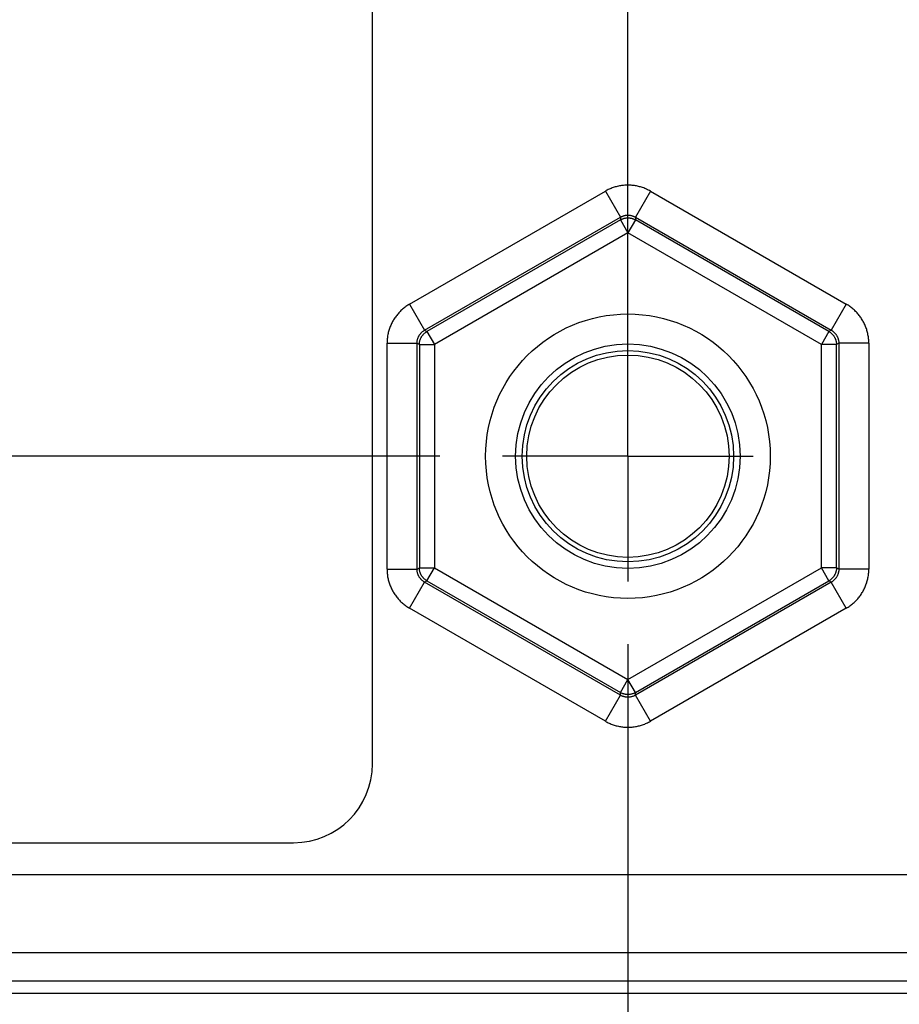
# Model space of a CAD drawing. Header units: inches. Extents: x 0 to 34, y 0 to 22.
# Tile 25 of 126: x 13.6 to 14.5, y 11.2 to 12.2. Entities that reach past the tile are written whole.
import ezdxf

# ---------------------------------------------------------------- set-up
doc = ezdxf.new("R2010")
doc.units = ezdxf.units.IN
doc.header["$LTSCALE"] = 1.87
doc.header["$MEASUREMENT"] = 0
doc.linetypes.add('CENTER', pattern=[0.6, 0.375, -0.075, 0.075, -0.075])
doc.layers.get('0').update_dxf_attribs({"linetype": 'CONTINUOUS'})
doc.layers.add('DEFAULT_1', color=7, linetype='CENTER')
doc.layers.add('DIMENSIONS', color=7, linetype='CONTINUOUS')
doc.styles.get("Standard").update_dxf_attribs({"font": 'txt', "width": 0.8})
doc.dimstyles.new('DIMSTYLE_1', dxfattribs={"dimtxt": 0.125, "dimasz": 0.18, "dimexe": 0.18, "dimexo": 0.0625, "dimgap": 0.09, "dimtad": 0, "dimtih": 1, "dimtoh": 1, "dimdec": 3, "dimzin": 4, "dimdsep": 46, "dimtxsty": 'STANDARD', "dimblk": '_FILLED', "dimblk1": '_FILLED', "dimblk2": '_FILLED', "dimcen": 0.09, "dimadec": 0, "dimazin": 0, "dimtp": 0.01, "dimtm": 0.01, "dimtfac": 1, "dimtdec": 3, "dimtofl": 0, "dimtmove": 0, "dimatfit": 3, "dimldrblk": '_FILLED', "dimfxl": 1, "dimtolj": 1, "dimtzin": 4, "dimarcsym": 0})

# ---------------------------------------------------------------- blocks, each defined once
blk = doc.blocks.new('*D9')
at = {"layer": 'DIMENSIONS', "color": 2, "linetype": 'CONTINUOUS'}
blk.add_line((14.23368, 11.53065), (14.23368, 8.66066), dxfattribs=at)
at = {"layer": 'DIMENSIONS', "color": 2, "linetype": 'CONTINUOUS', "width": 0.8}
for s, p in [(']', (14.29618, 8.49816)), ('36.41', (14.29618, 7.99816)), ('[', (14.29618, 7.89816)), ('1.433', (14.29618, 7.27316))]:
    blk.add_text(s, height=0.125, rotation=90, dxfattribs=at).set_placement(p)
blk = doc.blocks.new('_FILLED')
at = {"color": 0, "linetype": 'BYBLOCK'}
blk.add_solid([(0, 0), (-1, 0.1736), (-1, -0.1736)], dxfattribs=at)
blk = doc.blocks.new('*D11')
at = {"layer": 'DIMENSIONS', "color": 2, "linetype": 'CONTINUOUS'}
blk.add_line((15.19903, 11.53065), (15.19903, 8.66066), dxfattribs=at)
at = {"layer": 'DIMENSIONS', "color": 2, "linetype": 'CONTINUOUS', "width": 0.8}
for s, p in [(']', (15.26153, 8.49816)), ('60.93', (15.26153, 7.99816)), ('[', (15.26153, 7.89816)), ('2.399', (15.26153, 7.27316))]:
    blk.add_text(s, height=0.125, rotation=90, dxfattribs=at).set_placement(p)
blk = doc.blocks.new('*D21')
at = {"layer": 'DIMENSIONS', "color": 2, "linetype": 'CONTINUOUS'}
blk.add_line((14.04608, 11.71825), (12.11245, 11.71825), dxfattribs=at)
at = {"layer": 'DIMENSIONS', "color": 2, "linetype": 'CONTINUOUS', "width": 0.8}
for s, p in [('[', (11.24995, 11.65575)), (']', (11.94995, 11.65575)), ('7.249', (10.62495, 11.65575)), ('184.12', (11.34995, 11.65575))]:
    blk.add_text(s, height=0.125, dxfattribs=at).set_placement(p)

msp = doc.modelspace()

# ---------------------------------------------------------------- linework, layer by layer
at = {"color": 7, "linetype": 'CONTINUOUS'}
for p, q in [((13.97869, 11.41095), (13.97869, 18.49756)), ((14.01569, 11.87007), (14.21119, 11.98294)), ((14.21119, 11.98294), (14.22618, 11.95698)), ((14.25616, 11.98294), (14.24117, 11.95698)), ((14.25616, 11.98294), (14.45166, 11.87007)), ((14.03068, 11.84411), (14.22618, 11.95698)), ((14.22618, 11.95429), (14.03301, 11.84276)), ((14.22618, 11.95698), (14.22618, 11.95429)), ((14.22618, 11.95429), (14.23368, 11.94131)), ((14.24117, 11.95429), (14.23368, 11.94131)), ((14.24117, 11.95698), (14.43667, 11.84411)), ((14.24117, 11.95698), (14.24117, 11.95429)), ((14.43435, 11.84276), (14.24117, 11.95429)), ((14.23368, 11.94131), (14.04051, 11.82978)), ((14.42685, 11.82978), (14.23368, 11.94131)), ((14.01569, 11.87007), (14.03068, 11.84411)), ((14.45166, 11.87007), (14.43667, 11.84411)), ((14.03068, 11.84411), (14.03301, 11.84276)), ((14.03301, 11.84276), (14.04051, 11.82978)), ((14.43435, 11.84276), (14.42685, 11.82978)), ((14.43667, 11.84411), (14.43435, 11.84276)), ((13.99321, 11.83112), (14.02319, 11.83112)), ((13.99321, 11.60538), (13.99321, 11.83112)), ((14.02319, 11.83112), (14.02551, 11.82978)), ((14.02319, 11.60538), (14.02319, 11.83112)), ((14.44417, 11.83112), (14.44184, 11.82978)), ((14.47415, 11.83112), (14.44417, 11.83112)), ((14.44417, 11.83112), (14.44417, 11.60538)), ((14.47415, 11.83112), (14.47415, 11.60538)), ((14.02551, 11.82978), (14.04051, 11.82978)), ((14.02551, 11.82978), (14.02551, 11.60672)), ((14.04051, 11.82978), (14.04051, 11.60672)), ((14.44184, 11.82978), (14.42685, 11.82978)), ((14.42685, 11.60672), (14.42685, 11.82978)), ((14.44184, 11.60672), (14.44184, 11.82978)), ((13.99321, 11.60538), (14.02319, 11.60538)), ((14.02319, 11.60538), (14.02551, 11.60672)), ((14.02551, 11.60672), (14.04051, 11.60672)), ((14.03301, 11.59374), (14.04051, 11.60672)), ((14.04051, 11.60672), (14.23368, 11.49519)), ((14.23368, 11.49519), (14.42685, 11.60672)), ((14.44184, 11.60672), (14.42685, 11.60672)), ((14.43435, 11.59374), (14.42685, 11.60672)), ((14.44417, 11.60538), (14.44184, 11.60672)), ((14.47415, 11.60538), (14.44417, 11.60538)), ((14.01569, 11.56643), (14.03068, 11.5924)), ((14.03068, 11.5924), (14.03301, 11.59374)), ((14.22618, 11.47953), (14.03068, 11.5924)), ((14.03301, 11.59374), (14.22618, 11.48221)), ((14.24117, 11.48221), (14.43435, 11.59374)), ((14.43667, 11.5924), (14.24117, 11.47953)), ((14.43667, 11.5924), (14.43435, 11.59374)), ((14.45166, 11.56643), (14.43667, 11.5924)), ((14.21119, 11.45356), (14.01569, 11.56643)), ((14.45166, 11.56643), (14.25616, 11.45356)), ((14.22618, 11.48221), (14.23368, 11.49519)), ((14.24117, 11.48221), (14.23368, 11.49519)), ((14.21119, 11.45356), (14.22618, 11.47953)), ((14.22618, 11.47953), (14.22618, 11.48221)), ((14.24117, 11.47953), (14.24117, 11.48221)), ((14.25616, 11.45356), (14.24117, 11.47953)), ((13.3094, 11.3322), (13.89995, 11.3322)), ((12.97332, 11.30038), (16.09603, 11.30038)), ((16.01805, 11.2224), (13.05131, 11.2224)), ((12.81198, 11.19423), (16.25738, 11.19423)), ((12.81198, 11.18201), (16.25738, 11.18201))]:
    msp.add_line(p, q, dxfattribs=at)
for radius in [0.14207, 0.11208, 0.10553, 0.10103]:
    msp.add_circle((14.23368, 11.71825), radius, dxfattribs=at)
msp.add_arc((13.89995, 11.41095), 0.07874, 270, 360, dxfattribs=at)
for points, knots in [([(14.25616, 11.98294), (14.25555, 11.9833), (14.2543, 11.98398), (14.25238, 11.98491), (14.25041, 11.98576), (14.2484, 11.98651), (14.24636, 11.98716), (14.24429, 11.98771), (14.2422, 11.98817), (14.24009, 11.98852), (14.23796, 11.98878), (14.23583, 11.98893), (14.23369, 11.98898), (14.23154, 11.98893), (14.22941, 11.98878), (14.22728, 11.98853), (14.22517, 11.98817), (14.22308, 11.98772), (14.22101, 11.98716), (14.21897, 11.98651), (14.21696, 11.98576), (14.21499, 11.98492), (14.21306, 11.98398), (14.21181, 11.9833), (14.21119, 11.98294)], [0, 0, 0, 0, 0.045199, 0.0906, 0.136118, 0.181666, 0.227161, 0.272599, 0.318031, 0.363481, 0.408943, 0.454406, 0.499861, 0.545305, 0.590759, 0.636244, 0.681733, 0.727183, 0.772611, 0.818079, 0.863603, 0.909133, 0.954617, 1, 1, 1, 1]), ([(14.22618, 11.95698), (14.22645, 11.95713), (14.22699, 11.95742), (14.22783, 11.95781), (14.22869, 11.95815), (14.22957, 11.95843), (14.23047, 11.95865), (14.23138, 11.95882), (14.23229, 11.95894), (14.23321, 11.95899), (14.23414, 11.95899), (14.23506, 11.95894), (14.23597, 11.95882), (14.23688, 11.95865), (14.23778, 11.95843), (14.23866, 11.95815), (14.23952, 11.95781), (14.24036, 11.95742), (14.24091, 11.95713), (14.24117, 11.95698)], [0, 0, 0, 0, 0.058962, 0.117844, 0.176665, 0.235442, 0.294193, 0.352935, 0.411682, 0.470433, 0.529175, 0.587918, 0.646693, 0.705512, 0.764357, 0.823218, 0.882104, 0.941027, 1, 1, 1, 1]), ([(14.22618, 11.95429), (14.22645, 11.95445), (14.22699, 11.95474), (14.22783, 11.95512), (14.22869, 11.95546), (14.22957, 11.95574), (14.23047, 11.95596), (14.23138, 11.95613), (14.2323, 11.95624), (14.23322, 11.9563), (14.23414, 11.9563), (14.23506, 11.95624), (14.23598, 11.95613), (14.23689, 11.95596), (14.23778, 11.95573), (14.23867, 11.95545), (14.23953, 11.95512), (14.24037, 11.95474), (14.24091, 11.95445), (14.24117, 11.95429)], [0, 0, 0, 0, 0.058821, 0.117649, 0.176477, 0.235306, 0.294139, 0.352972, 0.411807, 0.470641, 0.529477, 0.588313, 0.647145, 0.705976, 0.764808, 0.823645, 0.882459, 0.941238, 1, 1, 1, 1]), ([(14.01569, 11.87007), (14.01508, 11.86972), (14.01386, 11.86898), (14.01209, 11.86778), (14.01038, 11.86649), (14.00872, 11.86513), (14.00714, 11.86369), (14.00562, 11.86217), (14.00418, 11.86059), (14.00282, 11.85894), (14.00154, 11.85723), (14.00034, 11.85545), (13.99922, 11.85362), (13.99819, 11.85174), (13.99726, 11.84982), (13.99642, 11.84785), (13.99567, 11.84584), (13.99501, 11.8438), (13.99446, 11.84173), (13.994, 11.83964), (13.99365, 11.83753), (13.99339, 11.8354), (13.99324, 11.83326), (13.99321, 11.83184), (13.99321, 11.83112)], [0, 0, 0, 0, 0.045199, 0.0906, 0.136118, 0.181666, 0.227161, 0.272599, 0.318031, 0.363481, 0.408943, 0.454406, 0.499861, 0.545305, 0.590759, 0.636244, 0.681733, 0.727183, 0.772611, 0.818079, 0.863603, 0.909133, 0.954617, 1, 1, 1, 1]), ([(14.47415, 11.83112), (14.47415, 11.83183), (14.47412, 11.83325), (14.47396, 11.83539), (14.47371, 11.83751), (14.47335, 11.83963), (14.4729, 11.84172), (14.47235, 11.84379), (14.47169, 11.84583), (14.47095, 11.84784), (14.4701, 11.84981), (14.46917, 11.85173), (14.46814, 11.85361), (14.46703, 11.85544), (14.46583, 11.85721), (14.46454, 11.85893), (14.46318, 11.86058), (14.46174, 11.86217), (14.46023, 11.86368), (14.45864, 11.86512), (14.45699, 11.86649), (14.45527, 11.86777), (14.4535, 11.86897), (14.45228, 11.86971), (14.45166, 11.87007)], [0, 0, 0, 0, 0.045199, 0.0906, 0.136118, 0.181666, 0.227161, 0.272599, 0.318031, 0.363481, 0.408943, 0.454406, 0.499861, 0.545305, 0.590759, 0.636244, 0.681733, 0.727183, 0.772611, 0.818079, 0.863603, 0.909133, 0.954617, 1, 1, 1, 1]), ([(14.02319, 11.83112), (14.02319, 11.83143), (14.02321, 11.83205), (14.02329, 11.83297), (14.02343, 11.83388), (14.02363, 11.83479), (14.02388, 11.83567), (14.02419, 11.83654), (14.02455, 11.83739), (14.02496, 11.83822), (14.02542, 11.83902), (14.02593, 11.83979), (14.02649, 11.84053), (14.02709, 11.84123), (14.02773, 11.84189), (14.02841, 11.84251), (14.02914, 11.84309), (14.02989, 11.84363), (14.03042, 11.84395), (14.03068, 11.84411)], [0, 0, 0, 0, 0.058962, 0.117844, 0.176665, 0.235442, 0.294193, 0.352935, 0.411682, 0.470433, 0.529175, 0.587918, 0.646693, 0.705512, 0.764357, 0.823218, 0.882104, 0.941027, 1, 1, 1, 1]), ([(14.02551, 11.82978), (14.02551, 11.83009), (14.02553, 11.8307), (14.02562, 11.83162), (14.02576, 11.83254), (14.02596, 11.83344), (14.02621, 11.83433), (14.02652, 11.8352), (14.02688, 11.83605), (14.02729, 11.83688), (14.02775, 11.83768), (14.02826, 11.83845), (14.02882, 11.83918), (14.02942, 11.83989), (14.03007, 11.84055), (14.03075, 11.84117), (14.03147, 11.84175), (14.03222, 11.84229), (14.03274, 11.84261), (14.03301, 11.84276)], [0, 0, 0, 0, 0.058821, 0.117649, 0.176477, 0.235306, 0.294139, 0.352972, 0.411807, 0.470641, 0.529477, 0.588313, 0.647145, 0.705976, 0.764808, 0.823645, 0.882459, 0.941238, 1, 1, 1, 1]), ([(14.43435, 11.84276), (14.43461, 11.84261), (14.43514, 11.84228), (14.43589, 11.84175), (14.43661, 11.84117), (14.43729, 11.84055), (14.43794, 11.83989), (14.43854, 11.83918), (14.43909, 11.83845), (14.4396, 11.83768), (14.44006, 11.83688), (14.44048, 11.83605), (14.44084, 11.8352), (14.44114, 11.83433), (14.4414, 11.83344), (14.4416, 11.83254), (14.44174, 11.83162), (14.44182, 11.8307), (14.44184, 11.83009), (14.44184, 11.82978)], [0, 0, 0, 0, 0.058817, 0.117636, 0.176458, 0.235281, 0.294106, 0.352932, 0.411759, 0.470586, 0.529414, 0.588241, 0.647068, 0.705894, 0.764719, 0.823542, 0.882364, 0.941183, 1, 1, 1, 1]), ([(14.43667, 11.84411), (14.43694, 11.84395), (14.43746, 11.84363), (14.43822, 11.84309), (14.43894, 11.84252), (14.43962, 11.84189), (14.44027, 11.84123), (14.44087, 11.84053), (14.44142, 11.83979), (14.44193, 11.83903), (14.4424, 11.83823), (14.44281, 11.8374), (14.44317, 11.83655), (14.44347, 11.83568), (14.44373, 11.83479), (14.44392, 11.83389), (14.44407, 11.83297), (14.44415, 11.83205), (14.44417, 11.83143), (14.44417, 11.83112)], [0, 0, 0, 0, 0.058962, 0.117844, 0.176665, 0.235442, 0.294193, 0.352935, 0.411682, 0.470433, 0.529175, 0.587918, 0.646693, 0.705512, 0.764357, 0.823218, 0.882104, 0.941027, 1, 1, 1, 1]), ([(13.99321, 11.60538), (13.99321, 11.60467), (13.99324, 11.60325), (13.99339, 11.60112), (13.99365, 11.59899), (13.994, 11.59687), (13.99446, 11.59478), (13.99501, 11.59271), (13.99566, 11.59067), (13.99641, 11.58867), (13.99725, 11.5867), (13.99819, 11.58477), (13.99921, 11.58289), (14.00033, 11.58106), (14.00153, 11.57929), (14.00281, 11.57757), (14.00418, 11.57592), (14.00562, 11.57434), (14.00713, 11.57282), (14.00872, 11.57138), (14.01037, 11.57002), (14.01209, 11.56873), (14.01386, 11.56753), (14.01508, 11.56679), (14.01569, 11.56643)], [0, 0, 0, 0, 0.045199, 0.0906, 0.136118, 0.181666, 0.227161, 0.272599, 0.318031, 0.363481, 0.408943, 0.454406, 0.499861, 0.545305, 0.590759, 0.636244, 0.681733, 0.727183, 0.772611, 0.818079, 0.863603, 0.909133, 0.954617, 1, 1, 1, 1]), ([(14.03068, 11.5924), (14.03042, 11.59255), (14.02989, 11.59288), (14.02914, 11.59341), (14.02842, 11.59399), (14.02773, 11.59461), (14.02709, 11.59527), (14.02649, 11.59597), (14.02593, 11.59671), (14.02542, 11.59748), (14.02496, 11.59828), (14.02455, 11.5991), (14.02419, 11.59995), (14.02388, 11.60083), (14.02363, 11.60172), (14.02343, 11.60262), (14.02329, 11.60353), (14.02321, 11.60446), (14.02319, 11.60507), (14.02319, 11.60538)], [0, 0, 0, 0, 0.058962, 0.117844, 0.176665, 0.235442, 0.294193, 0.352935, 0.411682, 0.470433, 0.529175, 0.587918, 0.646693, 0.705512, 0.764357, 0.823218, 0.882104, 0.941027, 1, 1, 1, 1]), ([(14.03301, 11.59374), (14.03274, 11.5939), (14.03222, 11.59422), (14.03147, 11.59475), (14.03075, 11.59533), (14.03006, 11.59596), (14.02942, 11.59662), (14.02882, 11.59732), (14.02826, 11.59806), (14.02775, 11.59883), (14.02729, 11.59963), (14.02688, 11.60046), (14.02652, 11.60131), (14.02621, 11.60218), (14.02596, 11.60307), (14.02576, 11.60397), (14.02562, 11.60488), (14.02553, 11.6058), (14.02551, 11.60642), (14.02551, 11.60672)], [0, 0, 0, 0, 0.058817, 0.117636, 0.176458, 0.235281, 0.294106, 0.352932, 0.411759, 0.470586, 0.529414, 0.588241, 0.647068, 0.705894, 0.764719, 0.823542, 0.882364, 0.941183, 1, 1, 1, 1]), ([(14.44184, 11.60672), (14.44184, 11.60642), (14.44182, 11.6058), (14.44174, 11.60488), (14.4416, 11.60397), (14.4414, 11.60307), (14.44114, 11.60218), (14.44084, 11.60131), (14.44048, 11.60046), (14.44007, 11.59963), (14.4396, 11.59883), (14.43909, 11.59806), (14.43854, 11.59732), (14.43794, 11.59662), (14.43729, 11.59596), (14.43661, 11.59533), (14.43589, 11.59475), (14.43514, 11.59422), (14.43461, 11.5939), (14.43435, 11.59374)], [0, 0, 0, 0, 0.058762, 0.117541, 0.176355, 0.235192, 0.294024, 0.352855, 0.411687, 0.470523, 0.529359, 0.588193, 0.647028, 0.705861, 0.764694, 0.823523, 0.882351, 0.941179, 1, 1, 1, 1]), ([(14.44417, 11.60538), (14.44417, 11.60507), (14.44415, 11.60446), (14.44407, 11.60353), (14.44392, 11.60262), (14.44373, 11.60172), (14.44348, 11.60083), (14.44317, 11.59996), (14.44281, 11.59911), (14.4424, 11.59828), (14.44194, 11.59748), (14.44143, 11.59671), (14.44087, 11.59598), (14.44027, 11.59528), (14.43963, 11.59461), (14.43894, 11.59399), (14.43822, 11.59341), (14.43746, 11.59288), (14.43694, 11.59255), (14.43667, 11.5924)], [0, 0, 0, 0, 0.058962, 0.117844, 0.176665, 0.235442, 0.294193, 0.352935, 0.411682, 0.470433, 0.529175, 0.587918, 0.646693, 0.705512, 0.764357, 0.823218, 0.882104, 0.941027, 1, 1, 1, 1]), ([(14.45166, 11.56643), (14.45228, 11.56679), (14.45349, 11.56753), (14.45526, 11.56873), (14.45698, 11.57001), (14.45863, 11.57138), (14.46022, 11.57282), (14.46173, 11.57433), (14.46317, 11.57591), (14.46454, 11.57756), (14.46582, 11.57928), (14.46702, 11.58105), (14.46814, 11.58288), (14.46916, 11.58476), (14.4701, 11.58669), (14.47094, 11.58866), (14.47169, 11.59066), (14.47234, 11.5927), (14.4729, 11.59477), (14.47335, 11.59686), (14.47371, 11.59898), (14.47396, 11.60111), (14.47412, 11.60324), (14.47415, 11.60467), (14.47415, 11.60538)], [0, 0, 0, 0, 0.045199, 0.0906, 0.136118, 0.181666, 0.227161, 0.272599, 0.318031, 0.363481, 0.408943, 0.454406, 0.499861, 0.545305, 0.590759, 0.636244, 0.681733, 0.727183, 0.772611, 0.818079, 0.863603, 0.909133, 0.954617, 1, 1, 1, 1]), ([(14.24117, 11.48221), (14.24091, 11.48206), (14.24037, 11.48177), (14.23953, 11.48138), (14.23867, 11.48105), (14.23778, 11.48077), (14.23689, 11.48054), (14.23598, 11.48037), (14.23506, 11.48026), (14.23414, 11.4802), (14.23322, 11.4802), (14.2323, 11.48026), (14.23138, 11.48037), (14.23047, 11.48054), (14.22957, 11.48077), (14.22869, 11.48105), (14.22783, 11.48138), (14.22699, 11.48177), (14.22645, 11.48206), (14.22618, 11.48221)], [0, 0, 0, 0, 0.058762, 0.117541, 0.176355, 0.235192, 0.294024, 0.352855, 0.411687, 0.470523, 0.529359, 0.588193, 0.647028, 0.705861, 0.764694, 0.823523, 0.882351, 0.941179, 1, 1, 1, 1]), ([(14.24117, 11.47953), (14.24091, 11.47937), (14.24036, 11.47908), (14.23952, 11.47869), (14.23866, 11.47836), (14.23778, 11.47808), (14.23689, 11.47785), (14.23598, 11.47768), (14.23506, 11.47757), (14.23414, 11.47751), (14.23322, 11.47751), (14.2323, 11.47757), (14.23138, 11.47768), (14.23047, 11.47785), (14.22958, 11.47808), (14.2287, 11.47836), (14.22783, 11.47869), (14.22699, 11.47908), (14.22645, 11.47937), (14.22618, 11.47953)], [0, 0, 0, 0, 0.058962, 0.117844, 0.176665, 0.235442, 0.294193, 0.352935, 0.411682, 0.470433, 0.529175, 0.587918, 0.646693, 0.705512, 0.764357, 0.823218, 0.882104, 0.941027, 1, 1, 1, 1]), ([(14.21119, 11.45356), (14.21181, 11.45321), (14.21306, 11.45253), (14.21498, 11.45159), (14.21695, 11.45075), (14.21896, 11.45), (14.221, 11.44934), (14.22307, 11.44879), (14.22516, 11.44833), (14.22727, 11.44798), (14.22939, 11.44773), (14.23153, 11.44757), (14.23367, 11.44752), (14.23581, 11.44757), (14.23795, 11.44772), (14.24008, 11.44798), (14.24219, 11.44833), (14.24428, 11.44879), (14.24635, 11.44934), (14.24839, 11.44999), (14.2504, 11.45074), (14.25237, 11.45159), (14.2543, 11.45252), (14.25555, 11.45321), (14.25616, 11.45356)], [0, 0, 0, 0, 0.045199, 0.0906, 0.136118, 0.181666, 0.227161, 0.272599, 0.318031, 0.363481, 0.408943, 0.454406, 0.499861, 0.545305, 0.590759, 0.636244, 0.681733, 0.727183, 0.772611, 0.818079, 0.863603, 0.909133, 0.954617, 1, 1, 1, 1])]:
    msp.add_open_spline(points, degree=3, knots=knots, dxfattribs=at)
at = {"layer": 'DEFAULT_1', "color": 7, "linetype": 'CENTER'}
for q in [(14.23368, 18.09315), (14.10858, 11.71825), (14.35878, 11.71825), (14.23368, 11.59315)]:
    msp.add_line((14.23368, 11.71825), q, dxfattribs=at)

# ---------------------------------------------------------------- dimensions: what is measured, and where the dimension line sits
at = {"layer": 'DIMENSIONS', "color": 2, "linetype": 'CONTINUOUS'}
for feature_location, offset, dtype, origin, picture, middle in [((14.04608, 11.71825), (-1.93363, 0), 0, (14.10858, 18.96725), '*D21', (11.33745, 11.71825)), ((14.233678, 11.530652), (0, -2.869997), 1, (12.800181, 11.593152), '*D9', (14.233678, 7.935655)), ((15.19903, 11.53065), (0, -2.87), 1, (12.80018, 11.59315), '*D11', (15.19903, 7.93566))]:
    dim = msp.add_ordinate_dim(feature_location=feature_location, offset=offset, dtype=dtype, origin=origin, dimstyle='DIMSTYLE_1', dxfattribs=at)
    dim.commit()
    dim.dimension.update_dxf_attribs({"geometry": picture, "text_midpoint": middle})

doc.saveas('drawing.dxf')
